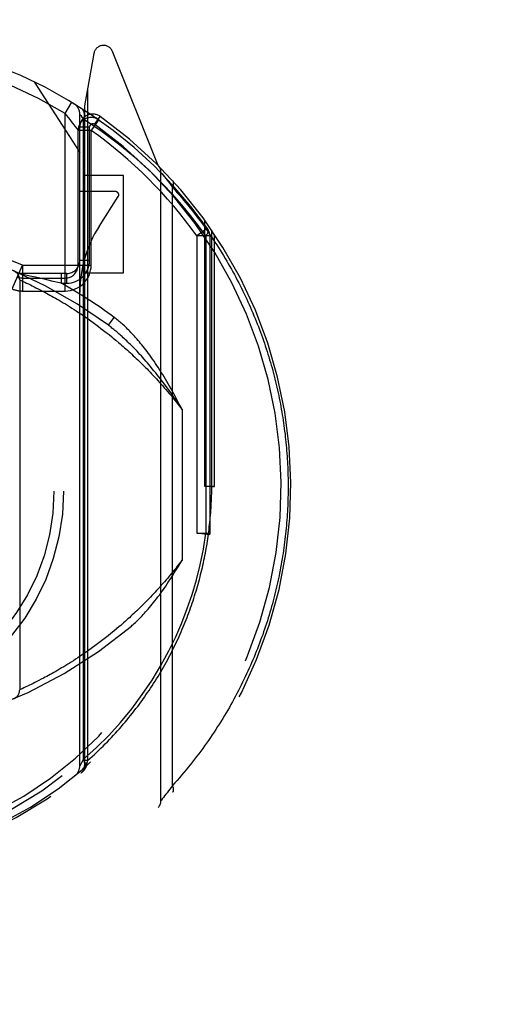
# Model space of a CAD drawing. Header units: inches. Extents: x 0 to 230, y 0 to 149.
# Tile 52 of 92: x 70.376 to 71.111, y 103.042 to 104.558. Entities that reach past the tile are written whole.
import ezdxf

# ---------------------------------------------------------------- set-up
doc = ezdxf.new("R2010")
doc.units = ezdxf.units.IN
doc.header["$LTSCALE"] = 12.635135
doc.header["$MEASUREMENT"] = 0
doc.linetypes.add('HIDDEN', pattern=[0.2, 0.1, -0.1])
doc.layers.get('0').update_dxf_attribs({"linetype": 'CONTINUOUS'})
doc.layers.add('DEFAULT_2', color=8, linetype='HIDDEN')
doc.layers.add('DIMENSIONS', color=7, linetype='CONTINUOUS')
doc.styles.get("Standard").update_dxf_attribs({"font": 'arial.ttf'})
doc.dimstyles.new('DIMSTYLE_1', dxfattribs={"dimtxt": 1.013514, "dimasz": 1.351351, "dimexe": 0.09, "dimexo": 0.07, "dimgap": 0.0375, "dimtad": 0, "dimtih": 1, "dimtoh": 1, "dimzin": 4, "dimdsep": 46, "dimtxsty": 'Standard', "dimblk": '_FILLED', "dimblk1": '_FILLED', "dimblk2": '_FILLED', "dimcen": 0.09, "dimazin": 1, "dimtfac": 1, "dimtofl": 0, "dimtmove": 0, "dimatfit": 3, "dimldrblk": '_FILLED', "dimfxl": 1, "dimtolj": 1, "dimtzin": 4, "dimarcsym": 0})

# ---------------------------------------------------------------- blocks, each defined once
blk = doc.blocks.new('_FILLED')
at = {"color": 0, "linetype": 'ByBlock'}
blk.add_solid([(0, 0), (-1, 0.2), (-1, -0.2)], dxfattribs=at)
blk = doc.blocks.new('*D13')
at = {"layer": 'DIMENSIONS', "color": 2, "linetype": 'Continuous'}
for p, q in [((69.2811, 84.0253), (66.6874, 84.0253)), ((72.9061, 84.0253), (75.6088, 84.0253))]:
    blk.add_line(p, q, dxfattribs=at)
at = {"layer": 'DIMENSIONS', "color": 2, "linetype": 'Continuous', "xscale": 1.3513513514, "yscale": 1.3513513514, "zscale": 1.3513513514}
blk.add_blockref('_FILLED', (69.2811, 84.0253), dxfattribs=at)
at = {"layer": 'DIMENSIONS', "color": 2, "linetype": 'Continuous', "xscale": 1.3513513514, "yscale": 1.3513513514, "zscale": 1.3513513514, "rotation": 180}
blk.add_blockref('_FILLED', (72.9061, 84.0253), dxfattribs=at)
at = {"layer": 'DIMENSIONS', "color": 2, "linetype": 'Continuous', "insert": (66.1807, 84.5321), "char_height": 1.01351, "width": 2.754195, "attachment_point": 3, "line_spacing_factor": 0.9}
blk.add_mtext('3.63', dxfattribs=at)
blk = doc.blocks.new('*D16')
at = {"layer": 'DIMENSIONS', "color": 2, "linetype": 'Continuous'}
for p, q in [((55.608, 108.0607), (55.608, 110.9352)), ((55.608, 110.9352), (56.7904, 110.9352)), ((54.3918, 106.9357), (57.8229, 106.9357)), ((55.608, 106.9357), (55.608, 104.233))]:
    blk.add_line(p, q, dxfattribs=at)
at = {"layer": 'DIMENSIONS', "color": 2, "linetype": 'Continuous', "xscale": 1.3513513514, "yscale": 1.3513513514, "zscale": 1.3513513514}
for p, rotation in [((55.608, 108.0607), 270), ((55.608, 106.9357), 90)]:
    blk.add_blockref('_FILLED', p, dxfattribs=dict(at, rotation=rotation))
at = {"layer": 'DIMENSIONS', "color": 2, "linetype": 'Continuous', "insert": (57.2972, 111.442), "char_height": 1.01351, "width": 2.754195, "attachment_point": 1, "line_spacing_factor": 0.9}
blk.add_mtext('1.13', dxfattribs=at)

msp = doc.modelspace()

# ---------------------------------------------------------------- linework, layer by layer
at = {"layer": 'DEFAULT_2', "color": 8, "linetype": 'HIDDEN'}
for p, q in [((70.4903, 104.5061), (70.4761, 104.4255)), ((70.5892, 104.3335), (70.519, 104.509)), ((70.3986, 104.4623), (70.4686, 104.3533)), ((70.4805, 104.4504), (70.4805, 103.4169)), ((70.4461, 104.4137), (70.4565, 104.4308)), ((70.4761, 104.4255), (70.4761, 103.4093)), ((70.4461, 104.1402), (70.4461, 104.4137)), ((70.4686, 103.4091), (70.4686, 104.4122)), ((70.469, 104.4117), (70.47, 104.4104)), ((70.47, 104.4104), (70.4719, 104.4081)), ((70.4719, 104.4081), (70.4745, 104.4048)), ((70.4745, 103.419), (70.4745, 104.4048)), ((70.4915, 104.3968), (70.5002, 104.409)), ((70.4977, 104.4038), (70.4931, 104.407)), ((70.4638, 104.3908), (70.4613, 104.3942)), ((70.4836, 104.3927), (70.4686, 104.3927)), ((70.4836, 104.1872), (70.4836, 104.3927)), ((70.4965, 104.4022), (70.4895, 104.3923)), ((70.4661, 104.1802), (70.4661, 104.3875)), ((70.4861, 104.3875), (70.4661, 104.3875)), ((70.4861, 104.1802), (70.4861, 104.3875)), ((70.5361, 104.3183), (70.4761, 104.3183)), ((70.5361, 104.1683), (70.5361, 104.3183)), ((70.5936, 103.3555), (70.5936, 104.3229)), ((70.5936, 104.3229), (70.5956, 104.3205)), ((70.5956, 104.3205), (70.5974, 104.3182)), ((70.5974, 104.3182), (70.5992, 104.3158)), ((70.5992, 104.3158), (70.6012, 104.3133)), ((70.6012, 104.3133), (70.603, 104.3109)), ((70.603, 104.3109), (70.6051, 104.3081)), ((70.6051, 104.3081), (70.607, 104.3056)), ((70.607, 104.3056), (70.609, 104.3029)), ((70.609, 104.3029), (70.6112, 104.2999)), ((70.6112, 103.3785), (70.6112, 104.2999)), ((70.5236, 104.2933), (70.4686, 104.2933)), ((70.4984, 104.2397), (70.5278, 104.2856)), ((70.6649, 104.2367), (70.6486, 104.2251)), ((70.6611, 103.8392), (70.6611, 104.249)), ((70.6486, 104.2251), (70.6486, 103.7674)), ((70.6686, 104.2251), (70.6486, 104.2251)), ((70.6628, 104.2251), (70.6628, 103.7675)), ((70.6686, 104.2251), (70.6686, 103.7675)), ((70.6717, 103.8392), (70.6717, 104.2339)), ((70.6761, 103.8392), (70.6761, 104.2274)), ((70.3644, 104.1435), (70.3803, 104.1802)), ((70.3803, 104.1802), (70.3803, 104.1402)), ((70.3804, 104.1802), (70.4861, 104.1802)), ((70.4836, 104.1872), (70.4686, 104.1872)), ((70.4486, 104.1672), (70.3761, 104.1672)), ((70.3915, 104.1632), (70.3791, 104.1659)), ((70.4003, 104.1613), (70.3915, 104.1632)), ((70.409, 104.1594), (70.4003, 104.1613)), ((70.4401, 104.1672), (70.4401, 104.1522)), ((70.4486, 104.1522), (70.4486, 104.1672)), ((70.4761, 104.1683), (70.5361, 104.1683)), ((70.3761, 104.1573), (70.3761, 103.5261)), ((70.3761, 104.1573), (70.3786, 104.1562)), ((70.3786, 104.1562), (70.3815, 104.1549)), ((70.3803, 104.1602), (70.4461, 104.1602)), ((70.3815, 104.1549), (70.3842, 104.1536)), ((70.3842, 104.1536), (70.3867, 104.1524)), ((70.3867, 104.1524), (70.3896, 104.151)), ((70.3896, 104.151), (70.3928, 104.1495)), ((70.3928, 104.1495), (70.3954, 104.1482)), ((70.3954, 104.1482), (70.3982, 104.1468)), ((70.3982, 104.1468), (70.4012, 104.1453)), ((70.4012, 104.1453), (70.4044, 104.1437)), ((70.4179, 104.1574), (70.409, 104.1594)), ((70.4275, 104.1551), (70.4179, 104.1574)), ((70.4373, 104.1528), (70.4275, 104.1551)), ((70.4401, 104.1522), (70.4373, 104.1528)), ((70.4401, 104.1522), (70.4486, 104.1522)), ((70.3803, 104.1402), (70.4461, 104.1402)), ((70.4044, 104.1437), (70.4077, 104.142)), ((70.4077, 104.142), (70.4112, 104.1402)), ((70.4112, 104.1402), (70.4148, 104.1383)), ((70.4148, 104.1383), (70.4174, 104.1369)), ((70.4174, 104.1369), (70.42, 104.1355)), ((70.42, 104.1355), (70.4226, 104.134)), ((70.4226, 104.134), (70.4254, 104.1325)), ((70.4254, 104.1325), (70.4282, 104.1309)), ((70.4282, 104.1309), (70.431, 104.1293)), ((70.431, 104.1293), (70.434, 104.1276)), ((70.434, 104.1276), (70.437, 104.1259)), ((70.437, 104.1259), (70.4401, 104.124)), ((70.4401, 104.124), (70.4432, 104.1222)), ((70.4432, 104.1222), (70.4464, 104.1202)), ((70.4464, 104.1202), (70.4496, 104.1182)), ((70.4496, 104.1182), (70.4529, 104.1162)), ((70.4529, 104.1162), (70.4563, 104.114)), ((70.4563, 104.114), (70.4598, 104.1118)), ((70.4598, 104.1118), (70.4632, 104.1096)), ((70.4632, 104.1096), (70.4668, 104.1072)), ((70.4668, 104.1072), (70.4704, 104.1048)), ((70.4704, 104.1048), (70.4741, 104.1023)), ((70.4741, 104.1023), (70.4778, 104.0998)), ((70.4778, 104.0998), (70.4816, 104.0971)), ((70.4816, 104.0971), (70.4854, 104.0944)), ((70.4854, 104.0944), (70.4893, 104.0916)), ((70.4893, 104.0916), (70.4932, 104.0887)), ((70.4932, 104.0887), (70.4972, 104.0858)), ((70.4972, 104.0858), (70.5012, 104.0827)), ((70.5126, 104.0874), (70.5216, 104.0995)), ((70.5012, 104.0827), (70.5053, 104.0796)), ((70.5053, 104.0796), (70.5094, 104.0763)), ((70.5094, 104.0763), (70.5136, 104.073)), ((70.52, 104.0678), (70.5243, 104.0643)), ((70.6261, 103.9576), (70.6261, 103.7258)), ((70.6761, 103.8392), (70.6611, 103.8392)), ((70.6717, 103.8392), (70.6761, 103.8392)), ((70.6486, 103.7675), (70.6686, 103.7675)), ((70.6684, 103.7649), (70.6486, 103.7675)), ((70.6686, 103.7675), (70.6684, 103.7649)), ((70.5208, 103.6162), (70.5165, 103.6127)), ((70.5251, 103.6198), (70.5208, 103.6162)), ((70.5294, 103.6235), (70.5251, 103.6198)), ((70.5, 103.5998), (70.496, 103.5968)), ((70.5041, 103.6029), (70.5, 103.5998)), ((70.5082, 103.6061), (70.5041, 103.6029)), ((70.5123, 103.6094), (70.5082, 103.6061)), ((70.5165, 103.6127), (70.5123, 103.6094)), ((70.4805, 103.5855), (70.4767, 103.5829)), ((70.4843, 103.5882), (70.4805, 103.5855)), ((70.4881, 103.591), (70.4843, 103.5882)), ((70.492, 103.5938), (70.4881, 103.591)), ((70.496, 103.5968), (70.492, 103.5938)), ((70.4588, 103.5709), (70.4553, 103.5687)), ((70.4622, 103.5732), (70.4588, 103.5709)), ((70.4658, 103.5755), (70.4622, 103.5732)), ((70.4694, 103.5779), (70.4658, 103.5755)), ((70.473, 103.5804), (70.4694, 103.5779)), ((70.4767, 103.5829), (70.473, 103.5804)), ((70.4316, 103.5544), (70.4287, 103.5528)), ((70.4346, 103.5561), (70.4316, 103.5544)), ((70.4376, 103.5579), (70.4346, 103.5561)), ((70.4407, 103.5597), (70.4376, 103.5579)), ((70.4438, 103.5616), (70.4407, 103.5597)), ((70.447, 103.5636), (70.4438, 103.5616)), ((70.4503, 103.5656), (70.447, 103.5636)), ((70.4026, 103.5387), (70.3995, 103.5372)), ((70.4058, 103.5404), (70.4026, 103.5387)), ((70.4092, 103.5422), (70.4058, 103.5404)), ((70.4128, 103.544), (70.4092, 103.5422)), ((70.4153, 103.5454), (70.4128, 103.544)), ((70.4178, 103.5467), (70.4153, 103.5454)), ((70.4204, 103.5482), (70.4178, 103.5467)), ((70.4231, 103.5496), (70.4204, 103.5482)), ((70.4259, 103.5512), (70.4231, 103.5496)), ((70.4287, 103.5528), (70.4259, 103.5512)), ((70.3798, 103.5277), (70.377, 103.5265)), ((70.3826, 103.529), (70.3798, 103.5277)), ((70.3855, 103.5304), (70.3826, 103.529)), ((70.3883, 103.5317), (70.3855, 103.5304)), ((70.3914, 103.5332), (70.3883, 103.5317)), ((70.3939, 103.5344), (70.3914, 103.5332)), ((70.3966, 103.5357), (70.3939, 103.5344)), ((70.3995, 103.5372), (70.3966, 103.5357)), ((70.4745, 103.419), (70.4718, 103.4145)), ((70.4718, 103.4145), (70.47, 103.4114)), ((70.4805, 103.4169), (70.4761, 103.4169)), ((70.4796, 103.413), (70.4761, 103.413)), ((70.4761, 103.4093), (70.4761, 103.4093)), ((70.4793, 103.4112), (70.4791, 103.4104)), ((70.4796, 103.413), (70.4793, 103.4112)), ((70.4805, 103.4169), (70.4796, 103.413)), ((70.607, 103.3728), (70.6051, 103.3703)), ((70.609, 103.3755), (70.607, 103.3728)), ((70.6112, 103.3785), (70.609, 103.3755)), ((70.5956, 103.3579), (70.5937, 103.3556)), ((70.5974, 103.3602), (70.5956, 103.3579)), ((70.5992, 103.3626), (70.5974, 103.3602)), ((70.6012, 103.3651), (70.5992, 103.3626)), ((70.603, 103.3675), (70.6012, 103.3651)), ((70.6051, 103.3703), (70.603, 103.3675)), ((70.5937, 103.3556), (70.5936, 103.3555))]:
    msp.add_line(p, q, dxfattribs=at)
for points in [[(70.4745, 104.4048), (70.4752, 104.4075), (70.4756, 104.4101), (70.4756, 104.4126), (70.4753, 104.415), (70.4747, 104.4171), (70.4738, 104.4189), (70.4726, 104.4205), (70.4711, 104.4217)], [(70.4613, 104.3942), (70.4597, 104.3963), (70.4579, 104.3988), (70.4558, 104.4015), (70.4536, 104.4044), (70.4512, 104.4075), (70.4461, 104.4137)], [(70.4686, 104.4122), (70.4687, 104.4121), (70.469, 104.4117)], [(70.5798, 104.3216), (70.5558, 104.3438), (70.5302, 104.365), (70.5031, 104.3854), (70.4745, 104.4048)], [(70.4977, 104.4038), (70.4976, 104.4037), (70.4974, 104.4034), (70.497, 104.4029), (70.4965, 104.4022)], [(70.4661, 104.3875), (70.466, 104.3876), (70.4658, 104.388), (70.4638, 104.3908)], [(70.4895, 104.3923), (70.4879, 104.3899), (70.4861, 104.3875)], [(70.6628, 104.2251), (70.6514, 104.2408), (70.639, 104.2566), (70.6257, 104.2728), (70.6114, 104.2891), (70.5961, 104.3053), (70.5798, 104.3216)], [(70.6112, 104.2999), (70.6113, 104.3001), (70.6115, 104.3004), (70.6116, 104.3006), (70.6117, 104.3009), (70.6118, 104.3011), (70.6119, 104.3014), (70.612, 104.3016), (70.6121, 104.3019), (70.6122, 104.3021), (70.6123, 104.3024), (70.6124, 104.3026), (70.6125, 104.3028), (70.6126, 104.3031), (70.6126, 104.3033), (70.6127, 104.3036), (70.6128, 104.3038), (70.6128, 104.304), (70.6129, 104.3043), (70.6129, 104.3045), (70.6129, 104.3047), (70.613, 104.305), (70.613, 104.3052), (70.613, 104.3054), (70.613, 104.3056), (70.613, 104.3059), (70.613, 104.3061), (70.613, 104.3063), (70.613, 104.3065), (70.613, 104.3067), (70.613, 104.3069), (70.613, 104.3071), (70.6129, 104.3073), (70.6129, 104.3075), (70.6129, 104.3077), (70.6128, 104.3079), (70.6128, 104.3081), (70.6127, 104.3082), (70.6126, 104.3084), (70.6126, 104.3086), (70.6125, 104.3088), (70.6124, 104.3089), (70.6123, 104.3091), (70.6122, 104.3092), (70.6121, 104.3094), (70.612, 104.3095), (70.6119, 104.3097), (70.6118, 104.3098), (70.6117, 104.3099)], [(70.6112, 104.2999), (70.6147, 104.296), (70.6182, 104.292), (70.6216, 104.2881), (70.625, 104.2842), (70.6284, 104.2802), (70.6317, 104.2762), (70.635, 104.2722), (70.6382, 104.2682), (70.6414, 104.2642), (70.6446, 104.2602), (70.6477, 104.2562), (70.6508, 104.2521), (70.6538, 104.2481), (70.6568, 104.244), (70.6598, 104.2399), (70.6627, 104.2359), (70.6656, 104.2318), (70.6684, 104.2277), (70.6712, 104.2236), (70.674, 104.2195), (70.6767, 104.2153), (70.6794, 104.2112), (70.6821, 104.2071), (70.6847, 104.203), (70.6872, 104.1988), (70.6898, 104.1947), (70.6923, 104.1905), (70.6948, 104.1863), (70.6972, 104.1822), (70.6996, 104.178), (70.7019, 104.1738), (70.7043, 104.1696), (70.7065, 104.1654), (70.7088, 104.1613), (70.711, 104.1571), (70.7132, 104.1529), (70.7153, 104.1487), (70.7175, 104.1445), (70.7195, 104.1402), (70.7216, 104.136), (70.7236, 104.1318), (70.7256, 104.1276), (70.7275, 104.1234), (70.7294, 104.1192), (70.7313, 104.1149), (70.7331, 104.1107), (70.7349, 104.1065), (70.7367, 104.1022), (70.7384, 104.098), (70.7402, 104.0938), (70.7418, 104.0895), (70.7435, 104.0853), (70.7451, 104.0811), (70.7467, 104.0768), (70.7482, 104.0726), (70.7498, 104.0684), (70.7512, 104.0641), (70.7527, 104.0599), (70.7541, 104.0556), (70.7555, 104.0514), (70.7569, 104.0471), (70.7582, 104.0429), (70.7595, 104.0387), (70.7608, 104.0344), (70.7621, 104.0302), (70.7633, 104.0259), (70.7645, 104.0217), (70.7656, 104.0174), (70.7668, 104.0132), (70.7679, 104.009), (70.7689, 104.0047), (70.77, 104.0005), (70.771, 103.9962), (70.772, 103.992), (70.7729, 103.9877), (70.7739, 103.9835), (70.7748, 103.9793), (70.7756, 103.975), (70.7765, 103.9708), (70.7773, 103.9665), (70.7781, 103.9623), (70.7788, 103.9581), (70.7796, 103.9538), (70.7803, 103.9496), (70.781, 103.9453), (70.7816, 103.9411), (70.7822, 103.9369), (70.7828, 103.9326), (70.7834, 103.9284), (70.7839, 103.9241), (70.7845, 103.9199), (70.7849, 103.9157), (70.7854, 103.9114), (70.7858, 103.9072), (70.7863, 103.9029), (70.7866, 103.8987), (70.787, 103.8944), (70.7873, 103.8902), (70.7876, 103.886), (70.7879, 103.8817), (70.7882, 103.8775), (70.7884, 103.8732), (70.7886, 103.869), (70.7888, 103.8647), (70.7889, 103.8605), (70.789, 103.8562), (70.7891, 103.852), (70.7892, 103.8477), (70.7892, 103.8435), (70.7892, 103.8392)], [(70.6649, 104.2367), (70.6657, 104.2352), (70.6659, 104.2335), (70.6658, 104.2316), (70.6652, 104.2295), (70.6642, 104.2273), (70.6628, 104.2251)], [(70.5855, 104.0142), (70.5828, 104.0174), (70.5802, 104.0206), (70.5777, 104.0237), (70.5752, 104.0267), (70.5727, 104.0296), (70.5703, 104.0323), (70.5679, 104.035), (70.5656, 104.0377), (70.5634, 104.0402), (70.5611, 104.0426), (70.5589, 104.045), (70.5568, 104.0473), (70.5547, 104.0495), (70.5526, 104.0517), (70.5506, 104.0538), (70.5486, 104.0558), (70.5466, 104.0577), (70.5447, 104.0596), (70.5428, 104.0615), (70.5409, 104.0633), (70.5391, 104.065), (70.5373, 104.0667), (70.5356, 104.0683), (70.5338, 104.0699), (70.5321, 104.0714), (70.5305, 104.0729), (70.5288, 104.0743), (70.5272, 104.0757), (70.5256, 104.0771), (70.5241, 104.0784), (70.5226, 104.0796), (70.5211, 104.0809), (70.5196, 104.082), (70.5181, 104.0832), (70.5167, 104.0843), (70.5153, 104.0854), (70.514, 104.0864), (70.5126, 104.0874)], [(70.5919, 104.0183), (70.5896, 104.0219), (70.5874, 104.0253), (70.5851, 104.0287), (70.5829, 104.032), (70.5807, 104.0351), (70.5786, 104.0382), (70.5764, 104.0412), (70.5743, 104.0441), (70.5722, 104.0469), (70.5702, 104.0496), (70.5682, 104.0522), (70.5662, 104.0547), (70.5642, 104.0572), (70.5622, 104.0596), (70.5603, 104.0619), (70.5584, 104.0642), (70.5565, 104.0664), (70.5546, 104.0685), (70.5528, 104.0706), (70.551, 104.0725), (70.5492, 104.0745), (70.5474, 104.0764), (70.5456, 104.0782), (70.5439, 104.0799), (70.5422, 104.0816), (70.5405, 104.0833), (70.5388, 104.0849), (70.5372, 104.0864), (70.5355, 104.088), (70.5339, 104.0894), (70.5323, 104.0908), (70.5307, 104.0922), (70.5291, 104.0935), (70.5276, 104.0948), (70.5261, 104.096), (70.5246, 104.0972), (70.5231, 104.0983), (70.5216, 104.0995)], [(70.5136, 104.073), (70.5179, 104.0696), (70.52, 104.0678)], [(70.5243, 104.0643), (70.5286, 104.0606), (70.5308, 104.0587), (70.533, 104.0568), (70.5352, 104.0549), (70.5375, 104.0529), (70.5397, 104.0509), (70.5419, 104.0489), (70.5442, 104.0469), (70.5465, 104.0448), (70.5487, 104.0427), (70.551, 104.0406), (70.5533, 104.0384), (70.5556, 104.0363), (70.558, 104.034), (70.5603, 104.0318), (70.5626, 104.0295), (70.565, 104.0272), (70.5673, 104.0249), (70.5697, 104.0225), (70.5721, 104.0201), (70.5745, 104.0176), (70.5768, 104.0151), (70.5792, 104.0126), (70.5817, 104.0101), (70.5841, 104.0075), (70.5865, 104.0049), (70.5889, 104.0022), (70.5914, 103.9995), (70.5938, 103.9968), (70.5963, 103.994), (70.5987, 103.9912), (70.6012, 103.9883), (70.6037, 103.9855), (70.6061, 103.9825), (70.6086, 103.9796), (70.6111, 103.9765), (70.6136, 103.9735), (70.6161, 103.9704), (70.6186, 103.9673), (70.6211, 103.9641), (70.6236, 103.9609), (70.6261, 103.9576)], [(70.6261, 103.9576), (70.6235, 103.9616), (70.6209, 103.9655), (70.6183, 103.9694), (70.6157, 103.9732), (70.6132, 103.9769), (70.6106, 103.9806), (70.608, 103.9842), (70.6055, 103.9878), (70.603, 103.9913), (70.6004, 103.9947), (70.5979, 103.9981), (70.5954, 104.0014), (70.5929, 104.0047), (70.5904, 104.0079), (70.5879, 104.0111), (70.5855, 104.0142)], [(70.6261, 103.9576), (70.624, 103.9618), (70.6218, 103.966), (70.6197, 103.9701), (70.6175, 103.9742), (70.6154, 103.9781), (70.6133, 103.9821), (70.6111, 103.9859), (70.609, 103.9898), (70.6069, 103.9935), (70.6047, 103.9972), (70.6026, 104.0009), (70.6005, 104.0045), (70.5983, 104.008), (70.5962, 104.0115), (70.5941, 104.0149), (70.5919, 104.0183)], [(70.4805, 103.4169), (70.4841, 103.42), (70.4876, 103.4232), (70.491, 103.4264), (70.4944, 103.4296), (70.4978, 103.4329), (70.5012, 103.4361), (70.5045, 103.4394), (70.5078, 103.4427), (70.511, 103.446), (70.5142, 103.4493), (70.5173, 103.4526), (70.5205, 103.456), (70.5236, 103.4593), (70.5266, 103.4627), (70.5296, 103.4661), (70.5326, 103.4695), (70.5355, 103.4729), (70.5384, 103.4763), (70.5413, 103.4797), (70.5441, 103.4832), (70.5469, 103.4866), (70.5497, 103.4901), (70.5524, 103.4935), (70.5551, 103.497), (70.5577, 103.5005), (70.5603, 103.504), (70.5629, 103.5075), (70.5655, 103.5111), (70.568, 103.5146), (70.5704, 103.5181), (70.5729, 103.5217), (70.5753, 103.5252), (70.5776, 103.5288), (70.58, 103.5323), (70.5823, 103.5359), (70.5846, 103.5395), (70.5868, 103.543), (70.589, 103.5466), (70.5912, 103.5502), (70.5933, 103.5538), (70.5954, 103.5574), (70.5975, 103.561), (70.5995, 103.5646), (70.6015, 103.5682), (70.6035, 103.5719), (70.6054, 103.5755), (70.6073, 103.5791), (70.6092, 103.5827), (70.611, 103.5864), (70.6129, 103.59), (70.6146, 103.5936), (70.6164, 103.5973), (70.6181, 103.6009), (70.6198, 103.6046), (70.6215, 103.6082), (70.6231, 103.6119), (70.6247, 103.6155), (70.6263, 103.6192), (70.6278, 103.6228), (70.6293, 103.6265), (70.6308, 103.6301), (70.6323, 103.6338), (70.6337, 103.6375), (70.6351, 103.6411), (70.6365, 103.6448), (70.6378, 103.6485), (70.6391, 103.6521), (70.6404, 103.6558), (70.6417, 103.6595), (70.6429, 103.6631), (70.6441, 103.6668), (70.6453, 103.6705), (70.6464, 103.6741), (70.6475, 103.6778), (70.6486, 103.6815), (70.6497, 103.6851), (70.6507, 103.6888), (70.6518, 103.6925), (70.6527, 103.6961), (70.6537, 103.6998), (70.6546, 103.7035), (70.6555, 103.7071), (70.6564, 103.7108), (70.6573, 103.7145), (70.6581, 103.7181), (70.6589, 103.7218), (70.6597, 103.7255), (70.6605, 103.7291), (70.6612, 103.7328), (70.6619, 103.7365), (70.6626, 103.7401), (70.6632, 103.7438), (70.6639, 103.7475), (70.6645, 103.7511), (70.665, 103.7548), (70.6656, 103.7585), (70.6661, 103.7621), (70.6666, 103.7658), (70.6671, 103.7695), (70.6676, 103.7731), (70.668, 103.7768), (70.6684, 103.7805), (70.6688, 103.7841), (70.6692, 103.7878), (70.6695, 103.7915), (70.6698, 103.7952), (70.6701, 103.7988), (70.6704, 103.8025), (70.6706, 103.8062), (70.6708, 103.8098), (70.671, 103.8135), (70.6712, 103.8172), (70.6713, 103.8208), (70.6715, 103.8245), (70.6716, 103.8282), (70.6716, 103.8319), (70.6717, 103.8356), (70.6717, 103.8392)], [(70.7892, 103.8392), (70.7892, 103.8349), (70.7892, 103.8306), (70.7891, 103.8263), (70.789, 103.822), (70.7889, 103.8178), (70.7887, 103.8135), (70.7886, 103.8092), (70.7884, 103.8049), (70.7881, 103.8006), (70.7879, 103.7963), (70.7876, 103.792), (70.7873, 103.7877), (70.787, 103.7834), (70.7866, 103.7791), (70.7862, 103.7748), (70.7858, 103.7705), (70.7853, 103.7662), (70.7849, 103.7619), (70.7844, 103.7576), (70.7838, 103.7533), (70.7833, 103.749), (70.7827, 103.7447), (70.7821, 103.7404), (70.7814, 103.7361), (70.7808, 103.7318), (70.7801, 103.7275), (70.7793, 103.7232), (70.7786, 103.7189), (70.7778, 103.7146), (70.777, 103.7102), (70.7761, 103.7059), (70.7753, 103.7016), (70.7744, 103.6973), (70.7734, 103.693), (70.7725, 103.6887), (70.7715, 103.6844), (70.7705, 103.6801), (70.7694, 103.6757), (70.7684, 103.6714), (70.7673, 103.6671), (70.7661, 103.6628), (70.765, 103.6585), (70.7638, 103.6541), (70.7625, 103.6498), (70.7613, 103.6455), (70.76, 103.6412), (70.7587, 103.6369), (70.7573, 103.6325), (70.7559, 103.6282), (70.7545, 103.6239), (70.7531, 103.6196), (70.7516, 103.6152), (70.7501, 103.6109), (70.7485, 103.6066), (70.7469, 103.6023), (70.7453, 103.598), (70.7437, 103.5936), (70.742, 103.5893), (70.7403, 103.585), (70.7386, 103.5807), (70.7368, 103.5763), (70.735, 103.572), (70.7331, 103.5677), (70.7313, 103.5634), (70.7293, 103.5591), (70.7274, 103.5548), (70.7254, 103.5505), (70.7234, 103.5462), (70.7213, 103.5419), (70.7192, 103.5376), (70.7171, 103.5333), (70.715, 103.529), (70.7128, 103.5247), (70.7105, 103.5204), (70.7082, 103.5161), (70.7059, 103.5118), (70.7036, 103.5075), (70.7012, 103.5033), (70.6988, 103.499), (70.6963, 103.4947), (70.6938, 103.4905), (70.6913, 103.4862), (70.6887, 103.482), (70.6861, 103.4777), (70.6834, 103.4735), (70.6808, 103.4693), (70.678, 103.465), (70.6752, 103.4608), (70.6724, 103.4566), (70.6696, 103.4524), (70.6667, 103.4482), (70.6638, 103.444), (70.6608, 103.4399), (70.6578, 103.4357), (70.6547, 103.4315), (70.6516, 103.4274), (70.6485, 103.4233), (70.6453, 103.4191), (70.6421, 103.415), (70.6388, 103.4109), (70.6355, 103.4068), (70.6322, 103.4027), (70.6288, 103.3987), (70.6254, 103.3946), (70.6219, 103.3906), (70.6184, 103.3865), (70.6148, 103.3825), (70.6112, 103.3785)], [(70.6058, 103.5862), (70.6163, 103.6077), (70.6257, 103.6294), (70.6341, 103.651), (70.6416, 103.673), (70.6482, 103.6955), (70.654, 103.7186), (70.6588, 103.7427), (70.6628, 103.7675)], [(70.6628, 103.7675), (70.6645, 103.767), (70.6659, 103.7666), (70.667, 103.7661), (70.6678, 103.7656), (70.6683, 103.7652), (70.6684, 103.7649)], [(70.6261, 103.7258), (70.6236, 103.7226), (70.6212, 103.7194), (70.6187, 103.7162), (70.6162, 103.7131), (70.6137, 103.7101), (70.6113, 103.707), (70.6088, 103.7041), (70.6063, 103.7011), (70.6039, 103.6982), (70.6014, 103.6954), (70.599, 103.6925), (70.5966, 103.6897), (70.5941, 103.687), (70.5917, 103.6843), (70.5893, 103.6816), (70.5869, 103.679), (70.5845, 103.6764), (70.5821, 103.6738), (70.5797, 103.6713), (70.5773, 103.6688), (70.5749, 103.6663), (70.5726, 103.6639), (70.5702, 103.6615), (70.5679, 103.6591), (70.5655, 103.6568), (70.5632, 103.6545), (70.5609, 103.6522), (70.5586, 103.6499), (70.5563, 103.6477), (70.554, 103.6456), (70.5517, 103.6434), (70.5494, 103.6413), (70.5472, 103.6392), (70.5449, 103.6371), (70.5427, 103.6351), (70.5404, 103.6331), (70.5382, 103.6311), (70.536, 103.6292), (70.5338, 103.6272), (70.5316, 103.6253), (70.5294, 103.6235)], [(70.548, 103.6242), (70.5494, 103.6255), (70.551, 103.6268), (70.5525, 103.6282), (70.5541, 103.6297), (70.5558, 103.6312), (70.5574, 103.6328), (70.5591, 103.6345), (70.5608, 103.6362), (70.5626, 103.638), (70.5644, 103.6399), (70.5662, 103.6418), (70.5681, 103.6438), (70.57, 103.6459), (70.5719, 103.6481), (70.5739, 103.6504), (70.5759, 103.6528), (70.5779, 103.6552), (70.58, 103.6578), (70.5821, 103.6604), (70.5843, 103.6631), (70.5865, 103.666), (70.5888, 103.669), (70.5911, 103.672), (70.5934, 103.6752), (70.5958, 103.6786), (70.5983, 103.682), (70.6008, 103.6856), (70.6033, 103.6894), (70.6059, 103.6933), (70.6086, 103.6974), (70.6113, 103.7016), (70.6141, 103.706), (70.617, 103.7106), (70.62, 103.7155), (70.623, 103.7205), (70.6261, 103.7258)], [(70.4745, 103.419), (70.4943, 103.437), (70.5132, 103.4559), (70.5313, 103.4759), (70.5485, 103.4968), (70.5648, 103.5187), (70.58, 103.5411), (70.5936, 103.5636), (70.6058, 103.5862)], [(70.4553, 103.5687), (70.452, 103.5666), (70.4503, 103.5656)], [(70.377, 103.5265), (70.3761, 103.5261), (70.3761, 103.5261)], [(70.4734, 103.4039), (70.4745, 103.4051), (70.4754, 103.4065), (70.476, 103.4082), (70.4763, 103.4101), (70.4763, 103.4122), (70.4759, 103.4144), (70.4754, 103.4167), (70.4745, 103.419)], [(70.47, 103.4114), (70.4689, 103.4096), (70.4687, 103.4092), (70.4686, 103.4091)], [(70.4791, 103.4104), (70.4791, 103.4102), (70.479, 103.4099), (70.4789, 103.4097), (70.4788, 103.4094), (70.4788, 103.4092), (70.4787, 103.409), (70.4786, 103.4087), (70.4785, 103.4085), (70.4784, 103.4082), (70.4783, 103.408), (70.4782, 103.4078), (70.4781, 103.4075), (70.478, 103.4073), (70.4779, 103.4071), (70.4778, 103.4068), (70.4777, 103.4066), (70.4776, 103.4064), (70.4775, 103.4062), (70.4774, 103.4059), (70.4772, 103.4057), (70.4771, 103.4055), (70.477, 103.4053), (70.4769, 103.405), (70.4767, 103.4048), (70.4766, 103.4046), (70.4765, 103.4044), (70.4763, 103.4042), (70.4762, 103.4039), (70.4761, 103.4037), (70.4759, 103.4035), (70.4758, 103.4033), (70.4756, 103.4031), (70.4755, 103.4029), (70.4753, 103.4027), (70.4752, 103.4025), (70.475, 103.4023), (70.4749, 103.4021), (70.4747, 103.4019), (70.4746, 103.4017), (70.4744, 103.4015), (70.4742, 103.4013), (70.4741, 103.4011), (70.4739, 103.4009), (70.4737, 103.4007), (70.4736, 103.4005), (70.4734, 103.4003), (70.4732, 103.4001), (70.4731, 103.3999), (70.4729, 103.3998), (70.4727, 103.3996), (70.4725, 103.3994), (70.4723, 103.3992), (70.4722, 103.399), (70.472, 103.3989), (70.4718, 103.3987), (70.4716, 103.3985), (70.4714, 103.3983), (70.4712, 103.3982), (70.471, 103.398), (70.4708, 103.3978)], [(70.4791, 103.4104), (70.479, 103.4104), (70.4788, 103.4103), (70.4786, 103.4102), (70.4784, 103.4101), (70.4783, 103.41), (70.4781, 103.41), (70.4779, 103.4099), (70.4778, 103.4098), (70.4776, 103.4097), (70.4775, 103.4096), (70.4774, 103.4095), (70.4773, 103.4094), (70.4771, 103.4093), (70.477, 103.4093), (70.4769, 103.4092), (70.4768, 103.4091), (70.4767, 103.409), (70.4766, 103.4089), (70.4765, 103.4088), (70.4765, 103.4087), (70.4764, 103.4086), (70.4763, 103.4085), (70.4763, 103.4084), (70.4762, 103.4083), (70.4762, 103.4082), (70.4761, 103.4081), (70.4761, 103.4081), (70.4761, 103.408), (70.4761, 103.4079), (70.476, 103.4078)], [(70.4793, 103.4112), (70.4791, 103.4111), (70.4789, 103.4111), (70.4787, 103.411), (70.4786, 103.411), (70.4784, 103.4109), (70.4782, 103.4108), (70.4781, 103.4108), (70.4779, 103.4107), (70.4778, 103.4107), (70.4776, 103.4106), (70.4775, 103.4106), (70.4774, 103.4105), (70.4773, 103.4104), (70.4771, 103.4104), (70.477, 103.4103), (70.4769, 103.4103), (70.4768, 103.4102), (70.4767, 103.4101), (70.4767, 103.4101), (70.4766, 103.41), (70.4765, 103.41), (70.4764, 103.4099), (70.4764, 103.4098), (70.4763, 103.4098), (70.4763, 103.4097), (70.4762, 103.4096), (70.4762, 103.4096), (70.4762, 103.4095), (70.4761, 103.4095), (70.4761, 103.4094)], [(70.6117, 103.3684), (70.6118, 103.3686), (70.6119, 103.3687), (70.612, 103.3689), (70.6121, 103.369), (70.6122, 103.3692), (70.6123, 103.3693), (70.6124, 103.3695), (70.6125, 103.3696), (70.6126, 103.3698), (70.6126, 103.37), (70.6127, 103.3702), (70.6128, 103.3703), (70.6128, 103.3705), (70.6129, 103.3707), (70.6129, 103.3709), (70.6129, 103.3711), (70.613, 103.3713), (70.613, 103.3715), (70.613, 103.3717), (70.613, 103.3719), (70.613, 103.3721), (70.613, 103.3723), (70.613, 103.3725), (70.613, 103.3728), (70.613, 103.373), (70.613, 103.3732), (70.613, 103.3734), (70.6129, 103.3737), (70.6129, 103.3739), (70.6129, 103.3741), (70.6128, 103.3744), (70.6128, 103.3746), (70.6127, 103.3748), (70.6126, 103.3751), (70.6126, 103.3753), (70.6125, 103.3755), (70.6124, 103.3758), (70.6123, 103.376), (70.6122, 103.3763), (70.6121, 103.3765), (70.612, 103.3768), (70.6119, 103.377), (70.6118, 103.3773), (70.6117, 103.3775), (70.6116, 103.3778), (70.6115, 103.378), (70.6113, 103.3783), (70.6112, 103.3785)]]:
    msp.add_lwpolyline(points, dxfattribs=at)
for radius in [0.35, 0.335]:
    msp.add_circle((70.0936, 103.8322), radius, dxfattribs=at)
for centre, radius, start, end in [((70.0936, 103.8322), 0.7, 35.2961, 144.7039), ((70.0936, 103.8322), 0.68, 58.7763, 121.2238), ((70.5051, 104.5035), 0.015, 21.8041, 170), ((70.4486, 104.4122), 0.02, 0, 58.5295), ((70.0936, 103.8392), 0.7, 125.5126, 54.4874), ((70.4861, 104.3875), 0.02, 54.7457, 180), ((70.4886, 104.3927), 0.02, 54.4874, 180), ((70.0936, 103.8392), 0.685, 125.5126, 54.4874), ((70.4886, 104.3927), 0.005, 54.4874, 180), ((70.0936, 103.8322), 0.68, 35.2961, 54.7467), ((70.5786, 104.3229), 0.015, 0, 44.9252), ((70.5236, 104.2883), 0.005, 327.3208, 90), ((70.0936, 103.5197), 0.72, 66.5323, 113.4591), ((70.6566, 104.1382), 0.188, 147.3208, 180), ((70.6486, 104.2251), 0.02, 0, 35.2961), ((70.0936, 103.5267), 0.7, 53.2319, 126.7681), ((70.4461, 104.1802), 0.04, 270, 360), ((70.4461, 104.1802), 0.02, 270, 360), ((70.4486, 104.1872), 0.035, 270, 360), ((70.4486, 104.1872), 0.02, 270, 360), ((70.3611, 104.1573), 0.015, 0, 67.0137), ((70.3803, 104.1802), 0.02, 246.536, 270), ((70.0936, 103.5267), 0.715, 53.2319, 61.0183), ((70.3803, 104.1802), 0.04, 246.5329, 270), ((70.0936, 103.8417), 0.5825, 180.2464, 359.7536), ((70.0936, 103.8417), 0.5675, 180.2497, 359.7503), ((70.0936, 103.8422), 0.56, 187.6662, 352.3273), ((70.6486, 103.7675), 0.02, 352.3378, 360), ((70.0936, 103.8422), 0.58, 187.6622, 352.3378), ((70.0936, 104.1567), 0.7, 229.529, 310.471), ((70.3611, 103.5261), 0.015, 292.9863, 360), ((70.4486, 103.4091), 0.02, 309.3378, 359.9984), ((70.4611, 103.4093), 0.015, 310.3587, 360), ((70.5786, 103.3555), 0.015, 315.0748, 360)]:
    msp.add_arc(centre, radius, start, end, dxfattribs=at)

# ---------------------------------------------------------------- dimensions: what is measured, and where the dimension line sits
at = {"layer": 'DIMENSIONS', "color": 2, "linetype": 'Continuous'}
dim = msp.add_linear_dim(base=(55.6079840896, 108.0606976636), p1=(57.8928756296, 106.9356976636), p2=(72.8641208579, 108.0606976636), angle=90, dimstyle='DIMSTYLE_1', dxfattribs=at)
dim.commit()
dim.dimension.update_dxf_attribs({"geometry": '*D16', "text_midpoint": (58.7181666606, 110.9295778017), "dimtype": 160})
dim = msp.add_linear_dim(base=(72.9061208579, 84.0253218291), p1=(69.2811208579, 106.9356976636), p2=(72.9061208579, 37.6646976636), dimstyle='DIMSTYLE_1', dxfattribs=at)
dim.commit()
dim.dimension.update_dxf_attribs({"geometry": '*D13', "text_midpoint": (64.8022537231, 84.0196718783), "dimtype": 160})

doc.saveas('drawing.dxf')
